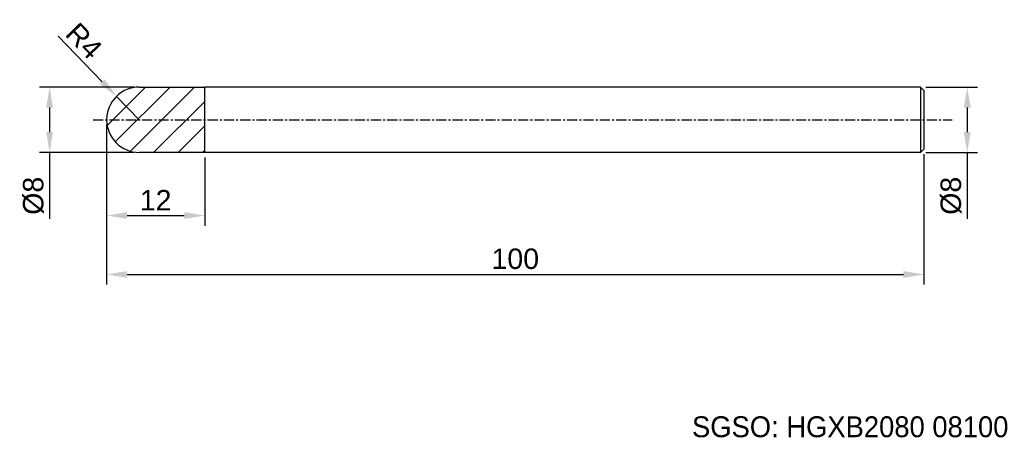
# Model space of a CAD drawing. Header units: millimetres. Extents: x 7861 to 7981, y 6083 to 6135.
import ezdxf
from ezdxf.enums import TextEntityAlignment as Align

# ---------------------------------------------------------------- set-up
doc = ezdxf.new("R2010")
doc.units = ezdxf.units.MM
doc.linetypes.add('CENTER', pattern=[2, 1.25, -0.25, 0.25, -0.25])
for name, color, linetype, lineweight in [('SK1', 4, 'Continuous', 25), ('SK4', 2, 'Continuous', 25), ('SK6', 5, 'Continuous', 25)]:
    doc.layers.add(name, color=color, linetype=linetype, lineweight=lineweight)
doc.styles.add('MS PGothic', font='txt')
doc.styles.get("Standard").update_dxf_attribs({"font": 'arial.ttf'})
doc.dimstyles.new('ISO-25', dxfattribs={"dimtxt": 2.5, "dimasz": 2.5, "dimexe": 1.25, "dimexo": 0.625, "dimtad": 1, "dimtxsty": 'Standard', "dimcen": 2.5, "dimadec": 0, "dimazin": 0, "dimtfac": 1, "dimtmove": 0, "dimatfit": 3, "dimfxl": 1, "dimarcsym": 0})

# ---------------------------------------------------------------- blocks, each defined once
blk = doc.blocks.new('*D101')
at = {"color": 0, "linetype": 'ByBlock', "lineweight": -2, "transparency": 16777216}
for p, q in [((7971.69, 6126.35), (7978.01, 6126.35)), ((7976.76, 6123.85), (7976.76, 6120.85)), ((7971.69, 6118.35), (7978.01, 6118.35)), ((7976.76, 6118.35), (7976.76, 6110.24))]:
    blk.add_line(p, q, dxfattribs=at)
at = {"color": 0, "linetype": 'ByBlock', "transparency": 16777216}
for points in [[(7976.34, 6123.85), (7977.18, 6123.85), (7976.76, 6126.35)], [(7976.34, 6120.85), (7977.18, 6120.85), (7976.76, 6118.35)]]:
    blk.add_solid(points, dxfattribs=at)
at = {"layer": 'Defpoints', "color": 0, "linetype": 'ByBlock', "transparency": 16777216}
for p in [(7971.06, 6126.35), (7971.06, 6118.35), (7976.76, 6118.35)]:
    blk.add_point(p, dxfattribs=at)
at = {"color": 0, "linetype": 'ByBlock', "transparency": 16777216, "insert": (7974.79, 6113.05), "char_height": 2.5, "attachment_point": 5, "rotation": 90}
blk.add_mtext('{\\fArial|b0|i0|c134|p34;%%C}8', dxfattribs=at)
blk = doc.blocks.new('*D103')
at = {"color": 0, "linetype": 'ByBlock', "lineweight": -2, "transparency": 16777216}
for p, q in [((7865.52, 6132.6), (7870.93, 6127.02)), ((7875.46, 6122.35), (7872.67, 6125.22))]:
    blk.add_line(p, q, dxfattribs=at)
at = {"color": 0, "linetype": 'ByBlock', "transparency": 16777216}
blk.add_solid([(7871.23, 6127.31), (7870.64, 6126.73), (7872.67, 6125.22)], dxfattribs=at)
at = {"layer": 'Defpoints', "color": 0, "linetype": 'ByBlock', "transparency": 16777216}
for p in [(7872.67, 6125.22), (7875.46, 6122.35)]:
    blk.add_point(p, dxfattribs=at)
at = {"color": 0, "linetype": 'ByBlock', "transparency": 16777216, "insert": (7868.7, 6132.01), "char_height": 2.5, "attachment_point": 5, "rotation": 314.1297}
blk.add_mtext('R4', dxfattribs=at)
blk = doc.blocks.new('*D104')
at = {"color": 0, "linetype": 'ByBlock', "lineweight": -2, "transparency": 16777216}
for p, q in [((7871.46, 6121.73), (7871.46, 6109.38)), ((7883.46, 6117.73), (7883.46, 6109.38)), ((7873.96, 6110.63), (7880.96, 6110.63))]:
    blk.add_line(p, q, dxfattribs=at)
at = {"color": 0, "linetype": 'ByBlock', "transparency": 16777216}
for points in [[(7873.96, 6111.05), (7873.96, 6110.22), (7871.46, 6110.63)], [(7880.96, 6111.05), (7880.96, 6110.22), (7883.46, 6110.63)]]:
    blk.add_solid(points, dxfattribs=at)
at = {"layer": 'Defpoints', "color": 0, "linetype": 'ByBlock', "transparency": 16777216}
for p in [(7871.46, 6122.35), (7883.46, 6118.35), (7883.46, 6110.63)]:
    blk.add_point(p, dxfattribs=at)
at = {"color": 0, "linetype": 'ByBlock', "transparency": 16777216, "insert": (7877.46, 6112.51), "char_height": 2.5, "attachment_point": 5}
blk.add_mtext('12', dxfattribs=at)
blk = doc.blocks.new('*D105')
at = {"color": 0, "linetype": 'ByBlock', "lineweight": -2, "transparency": 16777216}
for p, q in [((7874.84, 6126.35), (7863.24, 6126.35)), ((7864.49, 6123.85), (7864.49, 6120.85)), ((7874.83, 6118.35), (7863.24, 6118.35)), ((7864.49, 6118.35), (7864.49, 6110.24))]:
    blk.add_line(p, q, dxfattribs=at)
at = {"color": 0, "linetype": 'ByBlock', "transparency": 16777216}
for points in [[(7864.07, 6123.85), (7864.9, 6123.85), (7864.49, 6126.35)], [(7864.07, 6120.85), (7864.9, 6120.85), (7864.49, 6118.35)]]:
    blk.add_solid(points, dxfattribs=at)
at = {"layer": 'Defpoints', "color": 0, "linetype": 'ByBlock', "transparency": 16777216}
for p in [(7864.49, 6126.35), (7875.46, 6126.35), (7875.46, 6118.35)]:
    blk.add_point(p, dxfattribs=at)
at = {"color": 0, "linetype": 'ByBlock', "transparency": 16777216, "insert": (7862.52, 6113.05), "char_height": 2.5, "attachment_point": 5, "rotation": 90}
blk.add_mtext('%%C8', dxfattribs=at)
blk = doc.blocks.new('*D110')
at = {"color": 0, "linetype": 'ByBlock', "lineweight": -2, "transparency": 16777216}
for p, q in [((7871.46, 6121.73), (7871.46, 6102.17)), ((7971.46, 6118.13), (7971.46, 6102.17)), ((7873.96, 6103.42), (7968.96, 6103.42))]:
    blk.add_line(p, q, dxfattribs=at)
at = {"color": 0, "linetype": 'ByBlock', "transparency": 16777216}
for points in [[(7873.96, 6103.83), (7873.96, 6103), (7871.46, 6103.42)], [(7968.96, 6103.83), (7968.96, 6103), (7971.46, 6103.42)]]:
    blk.add_solid(points, dxfattribs=at)
at = {"layer": 'Defpoints', "color": 0, "linetype": 'ByBlock', "transparency": 16777216}
for p in [(7871.46, 6122.35), (7971.46, 6118.75), (7971.46, 6103.42)]:
    blk.add_point(p, dxfattribs=at)
at = {"color": 0, "linetype": 'ByBlock', "transparency": 16777216, "insert": (7921.46, 6105.32), "char_height": 2.5, "attachment_point": 5}
blk.add_mtext('100', dxfattribs=at)

msp = doc.modelspace()

# ---------------------------------------------------------------- hatches: boundary and pattern name
at = {"linetype": 'ByBlock'}
h = msp.add_hatch(dxfattribs=at)
h.set_pattern_fill('ANSI31', color=6, scale=0.666667)
h.set_pattern_definition([(45, (-2613.678, -2034.6736), (-1.49670935, 1.49670935), [])])
h.paths.add_polyline_path([(7883.46, 6126.353), (7875.46, 6126.353, 0.4142138), (7871.46, 6122.353), (7883.46, 6122.353)])
h.paths.add_polyline_path([(7883.46, 6122.353), (7871.46, 6122.353, 0.4145556), (7875.465, 6118.353), (7883.46, 6118.353)])

# ---------------------------------------------------------------- linework, layer by layer
at = {"color": 4, "linetype": 'ByBlock'}
for p in [(7875.46, 6126.353), (7883.46, 6118.353)]:
    msp.add_line(p, (7883.46, 6126.353), dxfattribs=at)
at = {"layer": 'SK1', "linetype": 'Continuous'}
for p, q in [((7971.06, 6126.353), (7883.46, 6126.353)), ((7971.06, 6126.353), (7971.46, 6125.953)), ((7971.06, 6126.353), (7971.06, 6118.353)), ((7971.46, 6125.953), (7971.46, 6118.753)), ((7971.46, 6118.753), (7971.06, 6118.353)), ((7883.46, 6118.353), (7875.455, 6118.353)), ((7971.06, 6118.353), (7883.46, 6118.353))]:
    msp.add_line(p, q, dxfattribs=at)
at = {"layer": 'SK1', "color": 4, "linetype": 'Continuous'}
for start, end in [(90, 180.00003), (179.99997, 270)]:
    msp.add_arc((7875.46, 6122.353), 4, start, end, dxfattribs=at)
at = {"layer": 'SK4', "linetype": 'CENTER'}
msp.add_line((7869.8, 6122.353), (7974.92, 6122.353), dxfattribs=at)

# ---------------------------------------------------------------- texts
at = {"layer": 'SK6', "color": 5, "linetype": 'Continuous', "style": 'MS PGothic'}
msp.add_text('SGSO: HGXB2080 08100', height=2.55961, dxfattribs=at).set_placement((7943.085, 6082.724), align=Align.BOTTOM_LEFT)

# ---------------------------------------------------------------- dimensions: what is measured, and where the dimension line sits
at = {"linetype": 'ByBlock'}
dim = msp.add_radius_dim(center=(7875.46, 6122.353), mpoint=(7872.675, 6125.224), dimstyle='ISO-25', dxfattribs=at)
dim.commit()
dim.dimension.update_dxf_attribs({"geometry": '*D103', "text_midpoint": (7868.704, 6132.01)})
for base, p1, p2, text, picture, middle in [((7864.487, 6126.353), (7875.455, 6118.353), (7875.46, 6126.353), '%%C<>', '*D105', (7864.487, 6113.046)), ((7976.76, 6118.353), (7971.06, 6126.353), (7971.06, 6118.353), '{\\fArial|b0|i0|c134|p34;%%C}<>', '*D101', (7976.76, 6113.046))]:
    dim = msp.add_linear_dim(base=base, p1=p1, p2=p2, angle=90, text=text, dimstyle='ISO-25', dxfattribs=at)
    dim.commit()
    dim.dimension.update_dxf_attribs({"geometry": picture, "text_midpoint": middle, "dimtype": 160})
dim = msp.add_linear_dim(base=(7883.46, 6110.634), p1=(7871.46, 6122.353), p2=(7883.46, 6118.353), dimstyle='ISO-25', dxfattribs=at)
dim.commit()
dim.dimension.update_dxf_attribs({"geometry": '*D104', "text_midpoint": (7877.46, 6110.634), "dimtype": 160})
dim = msp.add_linear_dim(base=(7971.46, 6103.418), p1=(7871.46, 6122.353), p2=(7971.46, 6118.753), dimstyle='ISO-25', dxfattribs=at)
dim.commit()
dim.dimension.update_dxf_attribs({"geometry": '*D110', "text_midpoint": (7921.46, 6105.319)})

doc.saveas('drawing.dxf')
